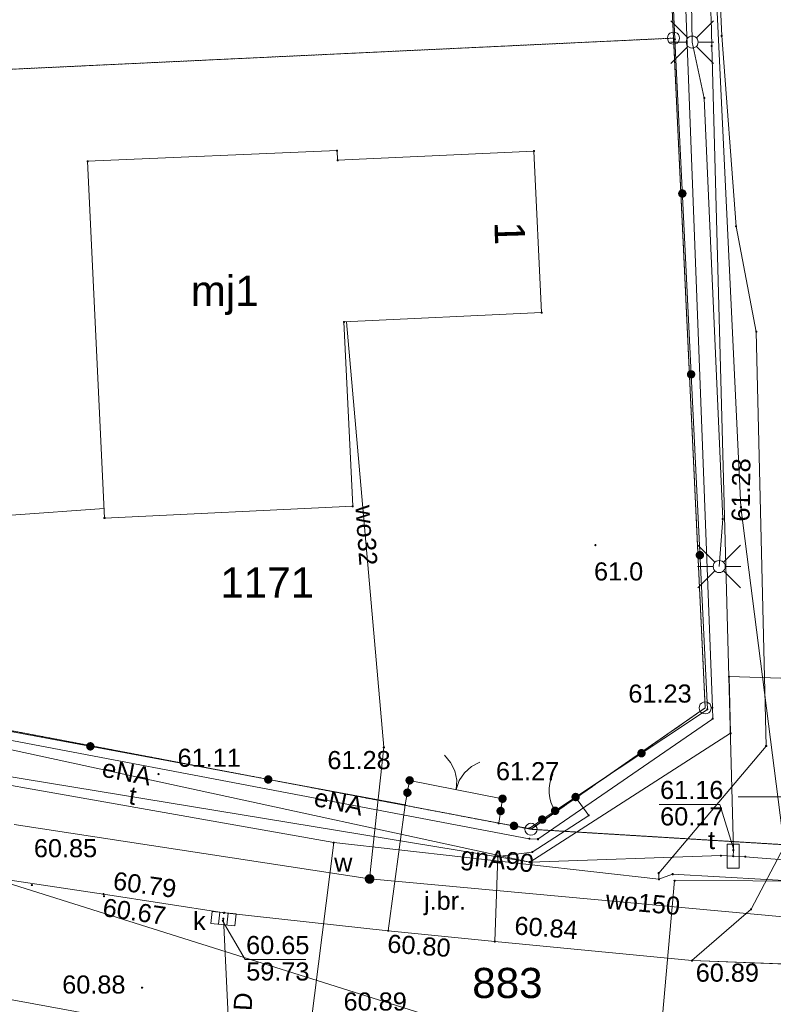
# Paper-space layout 'A-01 PLAN SYTUACYJNY' of a CAD drawing. Header units: millimetres. Extents: x 0 to 900, y 0 to 750.
# Tile 102 of 105: x 731 to 793, y 575 to 657. Entities that reach past the tile are written whole.
import ezdxf
from ezdxf.xclip import XClip

# ---------------------------------------------------------------- set-up
doc = ezdxf.new("R2010")
doc.units = ezdxf.units.MM
doc.header["$MEASUREMENT"] = 0
doc.header["$XCLIPFRAME"] = 0
doc.linetypes.add('PRZER1-1', pattern=[1, 0.5, -0.5])
doc.linetypes.add('PRZER3-1', pattern=[4000, 3000, -1000])
doc.layers.add('A_mapa_Nr_pióra__2', color=8, linetype='Continuous', lineweight=13)
doc.layers.add('A_podrys', color=7, linetype='Continuous')
doc.styles.add('STYL_AUTOMATYCZNY_1', font='arial.ttf')

# ---------------------------------------------------------------- blocks, each defined once
blk = doc.blocks.new('Rysunek_3_3', base_point=(-1239.757, 488.381))
at = {"layer": 'A_mapa_Nr_pióra__2', "linetype": 'Continuous', "lineweight": 13}
for points in [[(785.151, 655.347), (785.155, 655.324), (785.164, 655.302), (785.178, 655.283), (785.196, 655.269), (785.218, 655.26), (785.241, 655.257), (785.265, 655.26), (785.286, 655.269), (785.305, 655.283), (785.319, 655.302), (785.328, 655.324), (785.331, 655.347), (785.328, 655.37), (785.319, 655.392), (785.305, 655.411), (785.286, 655.425), (785.265, 655.434), (785.241, 655.437), (785.218, 655.434), (785.196, 655.425), (785.178, 655.411), (785.164, 655.392), (785.155, 655.37)], [(785.512, 642.547), (785.529, 642.457), (785.568, 642.374), (785.627, 642.304), (785.702, 642.252), (785.788, 642.221), (785.879, 642.214), (785.969, 642.23), (786.052, 642.269), (786.121, 642.328), (786.173, 642.403), (786.204, 642.489), (786.212, 642.581), (786.195, 642.67), (786.156, 642.753), (786.097, 642.823), (786.022, 642.875), (785.936, 642.906), (785.845, 642.913), (785.755, 642.897), (785.673, 642.858), (785.603, 642.799), (785.551, 642.724), (785.52, 642.638)], [(785.512, 642.547), (785.529, 642.457), (785.568, 642.374), (785.627, 642.304), (785.702, 642.252), (785.788, 642.221), (785.879, 642.214), (785.969, 642.23), (786.052, 642.269), (786.121, 642.328), (786.173, 642.403), (786.204, 642.489), (786.212, 642.581), (786.195, 642.67), (786.156, 642.753), (786.097, 642.823), (786.022, 642.875), (785.936, 642.906), (785.845, 642.913), (785.755, 642.897), (785.673, 642.858), (785.603, 642.799), (785.551, 642.724), (785.52, 642.638)], [(786.24, 627.564), (786.256, 627.474), (786.295, 627.392), (786.354, 627.322), (786.429, 627.27), (786.515, 627.239), (786.606, 627.232), (786.696, 627.248), (786.779, 627.287), (786.849, 627.346), (786.901, 627.421), (786.931, 627.507), (786.939, 627.598), (786.923, 627.688), (786.884, 627.771), (786.825, 627.84), (786.749, 627.892), (786.663, 627.923), (786.572, 627.931), (786.482, 627.914), (786.4, 627.875), (786.33, 627.816), (786.278, 627.741), (786.247, 627.655)], [(786.24, 627.564), (786.256, 627.474), (786.295, 627.392), (786.354, 627.322), (786.429, 627.27), (786.515, 627.239), (786.606, 627.232), (786.696, 627.248), (786.779, 627.287), (786.849, 627.346), (786.901, 627.421), (786.931, 627.507), (786.939, 627.598), (786.923, 627.688), (786.884, 627.771), (786.825, 627.84), (786.749, 627.892), (786.663, 627.923), (786.572, 627.931), (786.482, 627.914), (786.4, 627.875), (786.33, 627.816), (786.278, 627.741), (786.247, 627.655)], [(790.627, 616.575), (790.63, 616.552), (790.639, 616.53), (790.654, 616.512), (790.672, 616.498), (790.694, 616.489), (790.717, 616.485), (790.74, 616.489), (790.762, 616.498), (790.781, 616.512), (790.795, 616.53), (790.804, 616.552), (790.807, 616.575), (790.804, 616.599), (790.795, 616.62), (790.781, 616.639), (790.762, 616.653), (790.74, 616.662), (790.717, 616.665), (790.694, 616.662), (790.672, 616.653), (790.654, 616.639), (790.639, 616.62), (790.63, 616.599)], [(778.564, 613.428), (778.567, 613.405), (778.576, 613.383), (778.59, 613.364), (778.609, 613.35), (778.631, 613.341), (778.654, 613.338), (778.677, 613.341), (778.699, 613.35), (778.718, 613.364), (778.732, 613.383), (778.741, 613.405), (778.744, 613.428), (778.741, 613.451), (778.732, 613.473), (778.718, 613.492), (778.699, 613.506), (778.677, 613.515), (778.654, 613.518), (778.631, 613.515), (778.609, 613.506), (778.59, 613.492), (778.576, 613.473), (778.567, 613.451)], [(786.967, 612.582), (786.983, 612.492), (787.022, 612.409), (787.081, 612.34), (787.157, 612.288), (787.243, 612.257), (787.334, 612.249), (787.424, 612.266), (787.506, 612.305), (787.576, 612.364), (787.628, 612.439), (787.659, 612.525), (787.666, 612.616), (787.65, 612.706), (787.611, 612.788), (787.552, 612.858), (787.477, 612.91), (787.391, 612.941), (787.3, 612.948), (787.21, 612.932), (787.127, 612.893), (787.057, 612.834), (787.005, 612.759), (786.975, 612.673)], [(786.967, 612.582), (786.983, 612.492), (787.022, 612.409), (787.081, 612.34), (787.157, 612.288), (787.243, 612.257), (787.334, 612.249), (787.424, 612.266), (787.506, 612.305), (787.576, 612.364), (787.628, 612.439), (787.659, 612.525), (787.666, 612.616), (787.65, 612.706), (787.611, 612.788), (787.552, 612.858), (787.477, 612.91), (787.391, 612.941), (787.3, 612.948), (787.21, 612.932), (787.127, 612.893), (787.057, 612.834), (787.005, 612.759), (786.975, 612.673)], [(787.847, 599.815), (787.85, 599.792), (787.859, 599.77), (787.874, 599.752), (787.892, 599.738), (787.914, 599.729), (787.937, 599.725), (787.96, 599.729), (787.982, 599.738), (788.001, 599.752), (788.015, 599.77), (788.024, 599.792), (788.027, 599.815), (788.024, 599.839), (788.015, 599.86), (788.001, 599.879), (787.982, 599.893), (787.96, 599.902), (787.937, 599.905), (787.914, 599.902), (787.892, 599.893), (787.874, 599.879), (787.859, 599.86), (787.85, 599.839)], [(736.851, 597.1), (736.76, 597.104), (736.671, 597.086), (736.589, 597.044), (736.521, 596.983), (736.471, 596.906), (736.443, 596.82), (736.438, 596.728), (736.457, 596.639), (736.499, 596.557), (736.56, 596.49), (736.636, 596.44), (736.723, 596.411), (736.814, 596.407), (736.904, 596.425), (736.985, 596.467), (737.053, 596.528), (737.103, 596.605), (737.131, 596.691), (737.136, 596.783), (737.117, 596.872), (737.076, 596.953), (737.015, 597.021), (736.938, 597.071)], [(736.851, 597.1), (736.76, 597.104), (736.671, 597.086), (736.589, 597.044), (736.521, 596.983), (736.471, 596.906), (736.443, 596.82), (736.438, 596.728), (736.457, 596.639), (736.499, 596.557), (736.56, 596.49), (736.636, 596.44), (736.723, 596.411), (736.814, 596.407), (736.904, 596.425), (736.985, 596.467), (737.053, 596.528), (737.103, 596.605), (737.131, 596.691), (737.136, 596.783), (737.117, 596.872), (737.076, 596.953), (737.015, 597.021), (736.938, 597.071)], [(782.283, 596.477), (782.215, 596.417), (782.164, 596.341), (782.134, 596.255), (782.128, 596.163), (782.146, 596.074), (782.186, 595.992), (782.246, 595.923), (782.322, 595.872), (782.408, 595.842), (782.499, 595.836), (782.589, 595.854), (782.671, 595.894), (782.74, 595.954), (782.791, 596.03), (782.82, 596.116), (782.827, 596.208), (782.809, 596.297), (782.769, 596.379), (782.709, 596.448), (782.633, 596.499), (782.546, 596.529), (782.455, 596.535), (782.365, 596.517)], [(782.283, 596.477), (782.215, 596.417), (782.164, 596.341), (782.134, 596.255), (782.128, 596.163), (782.146, 596.074), (782.186, 595.992), (782.246, 595.923), (782.322, 595.872), (782.408, 595.842), (782.499, 595.836), (782.589, 595.854), (782.671, 595.894), (782.74, 595.954), (782.791, 596.03), (782.82, 596.116), (782.827, 596.208), (782.809, 596.297), (782.769, 596.379), (782.709, 596.448), (782.633, 596.499), (782.546, 596.529), (782.455, 596.535), (782.365, 596.517)], [(742.347, 594.455), (742.35, 594.432), (742.359, 594.41), (742.374, 594.392), (742.392, 594.378), (742.414, 594.369), (742.437, 594.365), (742.46, 594.369), (742.482, 594.378), (742.501, 594.392), (742.515, 594.41), (742.524, 594.432), (742.527, 594.455), (742.524, 594.479), (742.515, 594.5), (742.501, 594.519), (742.482, 594.533), (742.46, 594.542), (742.437, 594.545), (742.414, 594.542), (742.392, 594.533), (742.374, 594.519), (742.359, 594.5), (742.35, 594.479)], [(751.598, 594.353), (751.506, 594.358), (751.417, 594.339), (751.336, 594.297), (751.268, 594.236), (751.218, 594.16), (751.189, 594.073), (751.185, 593.981), (751.204, 593.892), (751.245, 593.811), (751.306, 593.743), (751.383, 593.693), (751.469, 593.664), (751.561, 593.66), (751.65, 593.679), (751.732, 593.72), (751.799, 593.781), (751.849, 593.858), (751.878, 593.944), (751.882, 594.036), (751.864, 594.125), (751.822, 594.207), (751.761, 594.274), (751.685, 594.324)], [(751.598, 594.353), (751.506, 594.358), (751.417, 594.339), (751.336, 594.297), (751.268, 594.236), (751.218, 594.16), (751.189, 594.073), (751.185, 593.981), (751.204, 593.892), (751.245, 593.811), (751.306, 593.743), (751.383, 593.693), (751.469, 593.664), (751.561, 593.66), (751.65, 593.679), (751.732, 593.72), (751.799, 593.781), (751.849, 593.858), (751.878, 593.944), (751.882, 594.036), (751.864, 594.125), (751.822, 594.207), (751.761, 594.274), (751.685, 594.324)], [(762.913, 594), (762.908, 593.908), (762.927, 593.819), (762.969, 593.737), (763.03, 593.67), (763.106, 593.62), (763.193, 593.591), (763.284, 593.587), (763.374, 593.605), (763.455, 593.647), (763.523, 593.708), (763.573, 593.785), (763.601, 593.871), (763.606, 593.963), (763.587, 594.052), (763.546, 594.133), (763.485, 594.201), (763.408, 594.251), (763.321, 594.28), (763.23, 594.284), (763.141, 594.266), (763.059, 594.224), (762.991, 594.163), (762.941, 594.086)], [(763.167, 593.935), (763.17, 593.912), (763.179, 593.89), (763.194, 593.872), (763.212, 593.858), (763.234, 593.849), (763.257, 593.845), (763.28, 593.849), (763.302, 593.858), (763.321, 593.872), (763.335, 593.89), (763.344, 593.912), (763.347, 593.935), (763.344, 593.959), (763.335, 593.98), (763.321, 593.999), (763.302, 594.013), (763.28, 594.022), (763.257, 594.025), (763.234, 594.022), (763.212, 594.013), (763.194, 593.999), (763.179, 593.98), (763.17, 593.959)], [(762.723, 592.98), (762.718, 592.888), (762.737, 592.799), (762.779, 592.717), (762.84, 592.65), (762.916, 592.6), (763.003, 592.571), (763.094, 592.567), (763.184, 592.585), (763.265, 592.627), (763.333, 592.688), (763.383, 592.765), (763.411, 592.851), (763.416, 592.943), (763.397, 593.032), (763.356, 593.113), (763.295, 593.181), (763.218, 593.231), (763.131, 593.26), (763.04, 593.264), (762.951, 593.246), (762.869, 593.204), (762.801, 593.143), (762.751, 593.066)], [(762.723, 592.98), (762.718, 592.888), (762.737, 592.799), (762.779, 592.717), (762.84, 592.65), (762.916, 592.6), (763.003, 592.571), (763.094, 592.567), (763.184, 592.585), (763.265, 592.627), (763.333, 592.688), (763.383, 592.765), (763.411, 592.851), (763.416, 592.943), (763.397, 593.032), (763.356, 593.113), (763.295, 593.181), (763.218, 593.231), (763.131, 593.26), (763.04, 593.264), (762.951, 593.246), (762.869, 593.204), (762.801, 593.143), (762.751, 593.066)], [(770.611, 592.47), (770.609, 592.378), (770.631, 592.29), (770.674, 592.209), (770.737, 592.143), (770.815, 592.096), (770.903, 592.07), (770.994, 592.067), (771.083, 592.089), (771.163, 592.133), (771.23, 592.196), (771.277, 592.274), (771.303, 592.361), (771.305, 592.453), (771.284, 592.541), (771.24, 592.622), (771.177, 592.688), (771.099, 592.735), (771.011, 592.761), (770.92, 592.764), (770.831, 592.742), (770.751, 592.698), (770.685, 592.635), (770.637, 592.557)], [(770.867, 592.415), (770.87, 592.392), (770.879, 592.37), (770.894, 592.352), (770.912, 592.338), (770.934, 592.329), (770.957, 592.325), (770.98, 592.329), (771.002, 592.338), (771.021, 592.352), (771.035, 592.37), (771.044, 592.392), (771.047, 592.415), (771.044, 592.439), (771.035, 592.46), (771.021, 592.479), (771.002, 592.493), (770.98, 592.502), (770.957, 592.505), (770.934, 592.502), (770.912, 592.493), (770.894, 592.479), (770.879, 592.46), (770.87, 592.439)], [(776.823, 592.847), (776.755, 592.787), (776.704, 592.711), (776.674, 592.625), (776.668, 592.533), (776.686, 592.444), (776.726, 592.362), (776.786, 592.293), (776.862, 592.242), (776.948, 592.212), (777.039, 592.206), (777.129, 592.224), (777.211, 592.264), (777.28, 592.324), (777.331, 592.4), (777.36, 592.486), (777.367, 592.578), (777.349, 592.667), (777.309, 592.749), (777.249, 592.818), (777.173, 592.869), (777.086, 592.899), (776.995, 592.905), (776.905, 592.887)], [(770.451, 591.45), (770.449, 591.358), (770.471, 591.27), (770.514, 591.189), (770.577, 591.123), (770.655, 591.076), (770.743, 591.05), (770.834, 591.047), (770.923, 591.069), (771.003, 591.113), (771.07, 591.176), (771.117, 591.254), (771.143, 591.341), (771.145, 591.433), (771.124, 591.521), (771.08, 591.602), (771.017, 591.668), (770.939, 591.715), (770.851, 591.741), (770.76, 591.744), (770.671, 591.722), (770.591, 591.678), (770.525, 591.615), (770.477, 591.537)], [(770.451, 591.45), (770.449, 591.358), (770.471, 591.27), (770.514, 591.189), (770.577, 591.123), (770.655, 591.076), (770.743, 591.05), (770.834, 591.047), (770.923, 591.069), (771.003, 591.113), (771.07, 591.176), (771.117, 591.254), (771.143, 591.341), (771.145, 591.433), (771.124, 591.521), (771.08, 591.602), (771.017, 591.668), (770.939, 591.715), (770.851, 591.741), (770.76, 591.744), (770.671, 591.722), (770.591, 591.678), (770.525, 591.615), (770.477, 591.537)], [(775.514, 591.126), (775.583, 591.187), (775.633, 591.264), (775.661, 591.351), (775.666, 591.442), (775.648, 591.531), (775.606, 591.613), (775.545, 591.681), (775.469, 591.731), (775.382, 591.759), (775.291, 591.764), (775.202, 591.746), (775.12, 591.705), (775.052, 591.644), (775.002, 591.567), (774.973, 591.48), (774.968, 591.389), (774.987, 591.3), (775.028, 591.218), (775.089, 591.15), (775.165, 591.1), (775.252, 591.072), (775.343, 591.066), (775.433, 591.085)], [(774.444, 590.396), (774.513, 590.457), (774.563, 590.534), (774.591, 590.621), (774.596, 590.712), (774.578, 590.801), (774.536, 590.883), (774.475, 590.951), (774.399, 591.001), (774.312, 591.029), (774.221, 591.034), (774.132, 591.016), (774.05, 590.975), (773.982, 590.914), (773.932, 590.837), (773.903, 590.75), (773.898, 590.659), (773.917, 590.57), (773.958, 590.488), (774.019, 590.42), (774.095, 590.37), (774.182, 590.342), (774.273, 590.336), (774.363, 590.355)], [(774.444, 590.396), (774.513, 590.457), (774.563, 590.534), (774.591, 590.621), (774.596, 590.712), (774.578, 590.801), (774.536, 590.883), (774.475, 590.951), (774.399, 591.001), (774.312, 591.029), (774.221, 591.034), (774.132, 591.016), (774.05, 590.975), (773.982, 590.914), (773.932, 590.837), (773.903, 590.75), (773.898, 590.659), (773.917, 590.57), (773.958, 590.488), (774.019, 590.42), (774.095, 590.37), (774.182, 590.342), (774.273, 590.336), (774.363, 590.355)], [(771.85, 589.82), (771.941, 589.817), (772.03, 589.838), (772.111, 589.881), (772.178, 589.943), (772.226, 590.021), (772.253, 590.108), (772.256, 590.2), (772.235, 590.289), (772.192, 590.369), (772.129, 590.436), (772.052, 590.484), (771.964, 590.511), (771.873, 590.514), (771.784, 590.493), (771.703, 590.45), (771.637, 590.388), (771.588, 590.31), (771.562, 590.223), (771.559, 590.131), (771.58, 590.042), (771.623, 589.962), (771.685, 589.895), (771.763, 589.847)], [(771.85, 589.82), (771.941, 589.817), (772.03, 589.838), (772.111, 589.881), (772.178, 589.943), (772.226, 590.021), (772.253, 590.108), (772.256, 590.2), (772.235, 590.289), (772.192, 590.369), (772.129, 590.436), (772.052, 590.484), (771.964, 590.511), (771.873, 590.514), (771.784, 590.493), (771.703, 590.45), (771.637, 590.388), (771.588, 590.31), (771.562, 590.223), (771.559, 590.131), (771.58, 590.042), (771.623, 589.962), (771.685, 589.895), (771.763, 589.847)], [(789.987, 587.655), (789.99, 587.632), (789.999, 587.61), (790.014, 587.592), (790.032, 587.578), (790.054, 587.569), (790.077, 587.565), (790.1, 587.569), (790.122, 587.578), (790.141, 587.592), (790.155, 587.61), (790.164, 587.632), (790.167, 587.655), (790.164, 587.679), (790.155, 587.7), (790.141, 587.719), (790.122, 587.733), (790.1, 587.742), (790.077, 587.745), (790.054, 587.742), (790.032, 587.733), (790.014, 587.719), (789.999, 587.7), (789.99, 587.679)], [(759.993, 586.159), (759.888, 586.16), (759.787, 586.134), (759.696, 586.082), (759.622, 586.009), (759.569, 585.919), (759.541, 585.819), (759.54, 585.714), (759.566, 585.613), (759.617, 585.522), (759.69, 585.448), (759.78, 585.395), (759.881, 585.367), (759.985, 585.366), (760.086, 585.392), (760.177, 585.443), (760.252, 585.516), (760.305, 585.606), (760.333, 585.707), (760.334, 585.811), (760.308, 585.912), (760.256, 586.003), (760.183, 586.078), (760.093, 586.131)], [(731.85, 585.26), (731.853, 585.237), (731.862, 585.215), (731.877, 585.196), (731.895, 585.182), (731.917, 585.173), (731.94, 585.17), (731.964, 585.173), (731.985, 585.182), (732.004, 585.196), (732.018, 585.215), (732.027, 585.237), (732.03, 585.26), (732.027, 585.283), (732.018, 585.305), (732.004, 585.323), (731.985, 585.338), (731.964, 585.347), (731.94, 585.35), (731.917, 585.347), (731.895, 585.338), (731.877, 585.323), (731.862, 585.305), (731.853, 585.283)], [(737.787, 584.515), (737.79, 584.492), (737.799, 584.47), (737.814, 584.452), (737.832, 584.438), (737.854, 584.429), (737.877, 584.425), (737.9, 584.429), (737.922, 584.438), (737.941, 584.452), (737.955, 584.47), (737.964, 584.492), (737.967, 584.515), (737.964, 584.539), (737.955, 584.56), (737.941, 584.579), (737.922, 584.593), (737.9, 584.602), (737.877, 584.605), (737.854, 584.602), (737.832, 584.593), (737.814, 584.579), (737.799, 584.56), (737.79, 584.539)], [(737.827, 584.335), (737.83, 584.312), (737.839, 584.29), (737.854, 584.272), (737.872, 584.258), (737.894, 584.249), (737.917, 584.245), (737.94, 584.249), (737.962, 584.258), (737.981, 584.272), (737.995, 584.29), (738.004, 584.312), (738.007, 584.335), (738.004, 584.359), (737.995, 584.38), (737.981, 584.399), (737.962, 584.413), (737.94, 584.422), (737.917, 584.425), (737.894, 584.422), (737.872, 584.413), (737.854, 584.399), (737.839, 584.38), (737.83, 584.359)], [(747.712, 582.473), (747.715, 582.45), (747.724, 582.428), (747.738, 582.409), (747.757, 582.395), (747.778, 582.386), (747.802, 582.383), (747.825, 582.386), (747.847, 582.395), (747.865, 582.409), (747.879, 582.428), (747.888, 582.45), (747.892, 582.473), (747.888, 582.496), (747.879, 582.518), (747.865, 582.537), (747.847, 582.551), (747.825, 582.56), (747.802, 582.563), (747.778, 582.56), (747.757, 582.551), (747.738, 582.537), (747.724, 582.518), (747.715, 582.496)], [(761.387, 581.475), (761.39, 581.452), (761.399, 581.43), (761.414, 581.412), (761.432, 581.398), (761.454, 581.389), (761.477, 581.385), (761.5, 581.389), (761.522, 581.398), (761.541, 581.412), (761.555, 581.43), (761.564, 581.452), (761.567, 581.475), (761.564, 581.499), (761.555, 581.52), (761.541, 581.539), (761.522, 581.553), (761.5, 581.562), (761.477, 581.565), (761.454, 581.562), (761.432, 581.553), (761.414, 581.539), (761.399, 581.52), (761.39, 581.499)], [(770.227, 580.575), (770.23, 580.552), (770.239, 580.53), (770.254, 580.512), (770.272, 580.498), (770.294, 580.489), (770.317, 580.485), (770.34, 580.489), (770.362, 580.498), (770.381, 580.512), (770.395, 580.53), (770.404, 580.552), (770.407, 580.575), (770.404, 580.599), (770.395, 580.62), (770.381, 580.639), (770.362, 580.653), (770.34, 580.662), (770.317, 580.665), (770.294, 580.662), (770.272, 580.653), (770.254, 580.639), (770.239, 580.62), (770.23, 580.599)], [(786.567, 578.995), (786.57, 578.972), (786.579, 578.95), (786.594, 578.932), (786.612, 578.918), (786.634, 578.909), (786.657, 578.905), (786.68, 578.909), (786.702, 578.918), (786.721, 578.932), (786.735, 578.95), (786.744, 578.972), (786.747, 578.995), (786.744, 579.019), (786.735, 579.04), (786.721, 579.059), (786.702, 579.073), (786.68, 579.082), (786.657, 579.085), (786.634, 579.082), (786.612, 579.073), (786.594, 579.059), (786.579, 579.04), (786.57, 579.019)], [(740.987, 576.755), (740.99, 576.732), (740.999, 576.71), (741.014, 576.692), (741.032, 576.678), (741.054, 576.669), (741.077, 576.665), (741.1, 576.669), (741.122, 576.678), (741.141, 576.692), (741.155, 576.71), (741.164, 576.732), (741.167, 576.755), (741.164, 576.779), (741.155, 576.8), (741.141, 576.819), (741.122, 576.833), (741.1, 576.842), (741.077, 576.845), (741.054, 576.842), (741.032, 576.833), (741.014, 576.819), (740.999, 576.8), (740.99, 576.779)]]:
    blk.add_hatch(color=8, dxfattribs=at).paths.add_polyline_path(points)
at = {"layer": 'A_mapa_Nr_pióra__2', "color": 8, "linetype": 'Continuous', "lineweight": 13, "ltscale": 0.2, "flags": 128}
for points in [[(726.057, 586.275), (737.877, 584.515), (747.877, 582.955), (761.477, 581.475), (770.317, 580.575), (786.657, 578.995), (811.157, 578.095), (830.177, 577.715), (862.217, 578.255), (875.577, 578.735), (887.917, 579.375), (893.277, 579.635), (895.1, 579.73)], [(477.462, 745.1), (479.044, 717.762), (481.492, 688.031), (480.855, 645.146), (483.949, 643.745), (505.605, 639.333), (514.476, 636.735), (590.267, 622.51), (595.474, 621.53), (595.733, 622.906), (710.328, 601.015), (773.167, 589.097)], [(758.667, 745.1), (772.148, 737.822), (777.049, 729.362), (782.049, 720.703), (785.133, 655.443), (787.758, 599.942), (773.316, 589.883), (808.396, 587.745), (807.755, 599.944), (806.354, 630.864), (805.333, 652.664), (802.589, 710.683), (802.069, 721.663), (800.968, 745.023), (800.964, 745.1)], [(761.113, 745.1), (772.718, 738.878), (778.006, 729.891), (783.148, 720.755), (784.129, 710.591), (788.357, 599.97), (788.386, 599.039), (773.888, 589.063), (773.167, 589.097)], [(763.196, 745.1), (772.277, 740.115), (774.657, 738.035), (784.097, 720.935), (783.717, 712.755), (785.777, 708.275), (786.677, 655.115), (787.677, 650.475), (789.217, 615.595), (788.917, 611.655)], [(765.679, 745.1), (773.716, 740.726), (780.513, 731.363), (785.513, 722.703), (786.065, 720.892), (789.129, 655.631), (790.316, 639.845), (791.99, 631.116), (792.813, 596.777), (783.901, 586.243), (783.924, 585.744)], [(782.958, 560.084), (785.216, 585.624), (804.716, 585.544), (801.753, 652.664), (799.59, 697.543), (798.039, 745.1)], [(790.077, 587.653), (790.099, 588.153), (788.295, 654.799), (788.24, 657.103), (788.168, 658.101), (788.667, 658.137), (799.77, 659.707), (800.27, 659.699), (800.286, 660.699), (796.815, 708.679), (796.321, 713.275), (794.992, 745.1)], [(777.017, 592.555), (787.937, 599.815), (785.241, 655.347), (783.557, 692.755)], [(786.324, 655.469), (784.909, 656.883)], [(787.031, 655.469), (788.445, 656.883)], [(786.177, 655.115), (784.877, 655.115)], [(786.324, 654.762), (784.909, 653.348)], [(787.031, 654.762), (788.445, 653.348)], [(787.177, 655.115), (788.477, 655.115)], [(759.937, 585.763), (761.116, 596.683), (758.013, 631.937)], [(763.478, 547.71), (746.835, 572.703), (684.883, 584.081), (634.386, 593.869), (567.797, 607.672), (488.892, 624.142), (469.42, 628.2)], [(737.921, 616.47), (722.496, 615.361), (710.483, 601.545)], [(788.564, 612.009), (787.149, 613.423)], [(789.271, 612.009), (790.685, 613.423)], [(788.417, 611.655), (787.117, 611.655)], [(788.564, 611.302), (787.149, 609.888)], [(789.271, 611.302), (790.685, 609.888)], [(789.417, 611.655), (790.717, 611.655)], [(659.899, 578.459), (664.697, 605.659), (704.752, 597.999), (756.964, 588.774)], [(829.408, 585.755), (828.409, 585.71), (808.405, 586.235), (791.076, 587.611), (790.077, 587.653), (789.078, 587.696), (773.253, 587.167), (707.307, 597.977), (669.937, 606.015)], [(701.877, 603.315), (710.697, 601.615), (762.877, 591.895), (763.257, 593.935)], [(710.483, 601.545), (710.394, 601.266), (710.457, 600.744), (773.206, 587.156), (789.859, 597.84), (789.737, 602.536), (804.316, 602.066), (805.773, 585.195), (810.494, 584.957), (827.054, 584.375), (892.841, 588.334), (895.1, 588.489)], [(766.139, 596.015), (766.656, 595.427), (767.003, 594.725), (767.157, 593.957), (767.107, 593.175)], [(767.107, 593.175), (767.358, 593.917), (767.792, 594.569), (768.38, 595.086), (769.082, 595.434)], [(775.317, 591.415), (775.12, 591.755), (774.97, 592.117), (774.867, 592.496), (774.816, 592.885), (774.815, 593.278), (774.866, 593.667), (774.966, 594.046), (775.116, 594.409)], [(770.957, 592.415), (763.257, 593.935)], [(775.317, 591.415), (773.177, 589.955), (770.637, 590.375), (770.957, 592.415)], [(777.017, 592.555), (775.317, 591.415)], [(800.497, 592.575), (790.497, 592.575)], [(790.117, 588.25), (788.983, 591.944), (783.943, 591.944)], [(730.457, 590.282), (759.937, 585.763), (805.056, 581.625)], [(753.237, 157.472), (750.977, 201.289), (746.393, 282.687), (746.623, 304.479), (743.83, 329.546), (744.723, 338.325), (743.23, 343.025), (740.988, 372.345), (736.372, 438.893), (737.245, 439.584), (736.984, 455.923), (745.161, 509.623), (752.218, 556.483), (753.758, 563.423), (756.964, 588.774)], [(756.964, 588.774), (783.924, 585.744)], [(786.657, 578.995), (791.557, 583.255), (794.297, 588.455), (801.317, 588.175), (804.477, 587.975), (806.657, 582.795), (811.157, 578.095)], [(783.924, 585.744), (785.056, 586.164), (808.416, 584.845), (831.836, 584.386), (854.536, 584.266), (870.855, 585.107)], [(747.416, 582.015), (747.522, 583.01)], [(748.112, 581.941), (748.218, 582.936)], [(747.705, 582.337), (749.622, 579.091), (754.662, 579.091)], [(747.817, 582.475), (748.981, 558.22)]]:
    blk.add_lwpolyline(points, dxfattribs=at)
at = {"layer": 'A_mapa_Nr_pióra__2', "color": 8, "linetype": 'PRZER1-1', "lineweight": 13, "ltscale": 0.2, "flags": 128}
for points in [[(800.964, 745.1), (800.968, 745.023), (802.069, 721.663), (802.589, 710.683), (805.047, 658.706), (805.333, 652.664), (806.354, 630.864), (807.755, 599.944), (808.396, 587.745), (773.316, 589.883), (787.758, 599.942), (785.133, 655.443), (784.624, 666.211), (782.049, 720.703), (777.049, 729.362), (772.148, 737.822), (758.667, 745.1)], [(895.1, 552.298), (882.637, 551.628), (872.778, 540.387), (874.039, 518.528), (863.879, 522.307), (853.017, 526.255), (852.457, 537.915), (842.117, 549.275), (792.177, 547.255), (786.298, 548.324), (731.438, 566.702), (711.118, 573.521), (576.198, 604.175), (485.179, 623.131), (484.138, 643.651), (484.098, 644.531), (531.747, 635.495), (590.637, 624.476), (612.937, 620.277), (649.577, 613.338), (710.477, 601.801), (773.316, 589.883), (808.396, 587.745), (892.615, 592.428), (895.1, 592.557)]]:
    blk.add_lwpolyline(points, dxfattribs=at)
at = {"layer": 'A_mapa_Nr_pióra__2', "color": 8, "linetype": 'PRZER3-1', "lineweight": 13, "ltscale": 0.2, "flags": 128}
for points in [[(767.873, 745.1), (772.537, 741.695), (776.937, 736.995), (781.777, 729.015), (786.817, 703.175), (787.337, 692.995), (787.597, 681.395), (790.717, 616.575), (794.297, 588.455), (804.477, 587.975), (799.097, 616.715), (796.017, 682.075), (790.377, 728.655), (790.603, 745.1)], [(761.477, 581.475), (762.877, 591.895), (763.257, 593.935), (770.957, 592.415), (770.637, 590.375), (773.177, 589.955), (775.317, 591.415), (777.017, 592.555), (778.097, 591.035), (773.417, 587.995), (770.557, 587.615), (770.317, 580.575)], [(737.877, 584.515), (747.877, 582.955), (761.477, 581.475), (770.317, 580.575), (786.657, 578.995), (811.157, 578.095), (830.177, 577.715), (862.217, 578.255), (875.577, 578.735), (887.917, 579.375), (893.277, 579.635), (895.1, 579.73)]]:
    blk.add_lwpolyline(points, dxfattribs=at)
at = {"layer": 'A_mapa_Nr_pióra__2', "color": 8, "linetype": 'PRZER1-1', "lineweight": 13, "ltscale": 0.2, "flags": 128}
blk.add_lwpolyline([(773.316, 589.883), (710.477, 601.801), (706.774, 651.76), (785.133, 655.443), (787.758, 599.942)], close=True, dxfattribs=at)
at = {"layer": 'A_mapa_Nr_pióra__2', "color": 8, "linetype": 'Continuous', "lineweight": 13, "ltscale": 0.2, "flags": 128}
for points in [[(787.758, 599.942), (785.133, 655.443), (706.774, 651.76), (710.477, 601.801), (773.316, 589.883)], [(785.133, 655.943), (785.287, 655.919), (785.427, 655.848), (785.537, 655.737), (785.608, 655.598), (785.633, 655.443), (785.608, 655.289), (785.537, 655.149), (785.427, 655.039), (785.287, 654.968), (785.133, 654.943), (784.978, 654.968), (784.839, 655.039), (784.728, 655.149), (784.657, 655.289), (784.633, 655.443), (784.657, 655.598), (784.728, 655.737), (784.839, 655.848), (784.978, 655.919)], [(786.677, 655.615), (786.807, 655.598), (786.927, 655.548), (787.031, 655.469), (787.11, 655.365), (787.16, 655.245), (787.177, 655.115), (787.16, 654.986), (787.11, 654.865), (787.031, 654.762), (786.927, 654.682), (786.807, 654.633), (786.677, 654.615), (786.548, 654.633), (786.427, 654.682), (786.324, 654.762), (786.244, 654.865), (786.194, 654.986), (786.177, 655.115), (786.194, 655.245), (786.244, 655.365), (786.324, 655.469), (786.427, 655.548), (786.548, 655.598)], [(789.084, 655.615), (789.084, 655.647), (789.113, 655.676), (789.144, 655.676), (789.174, 655.647), (789.174, 655.615), (789.144, 655.586), (789.113, 655.586)], [(788.25, 654.784), (788.25, 654.815), (788.279, 654.844), (788.311, 654.844), (788.34, 654.815), (788.34, 654.784), (788.311, 654.754), (788.279, 654.754)], [(787.632, 650.46), (787.632, 650.491), (787.661, 650.52), (787.693, 650.52), (787.722, 650.491), (787.722, 650.46), (787.693, 650.43), (787.661, 650.43)], [(773.561, 646.089), (774.194, 632.702), (757.813, 631.927), (758.536, 616.644), (737.959, 615.671), (736.56, 645.238), (757.242, 646.118), (757.279, 645.318)], [(757.197, 646.102), (757.197, 646.133), (757.226, 646.163), (757.258, 646.163), (757.287, 646.133), (757.287, 646.102), (757.258, 646.073), (757.226, 646.073)], [(773.516, 646.073), (773.516, 646.104), (773.545, 646.134), (773.577, 646.134), (773.606, 646.104), (773.606, 646.073), (773.577, 646.044), (773.545, 646.044)], [(736.515, 645.222), (736.515, 645.254), (736.544, 645.283), (736.576, 645.283), (736.605, 645.254), (736.605, 645.222), (736.576, 645.193), (736.544, 645.193)], [(757.234, 645.303), (757.234, 645.334), (757.264, 645.363), (757.295, 645.363), (757.324, 645.334), (757.324, 645.303), (757.295, 645.273), (757.264, 645.273)], [(576.198, 604.175), (485.179, 623.131), (484.138, 643.651), (583.817, 623.016), (613.137, 615.737), (710.125, 591.659), (809.691, 560.319), (843.777, 549.695), (842.117, 549.275), (792.177, 547.255), (786.298, 548.324), (731.438, 566.702), (711.118, 573.521)], [(790.271, 639.83), (790.271, 639.861), (790.3, 639.89), (790.332, 639.89), (790.361, 639.861), (790.361, 639.83), (790.332, 639.8), (790.3, 639.8)], [(774.149, 632.686), (774.149, 632.718), (774.178, 632.747), (774.21, 632.747), (774.239, 632.718), (774.239, 632.686), (774.21, 632.657), (774.178, 632.657)], [(757.768, 631.911), (757.768, 631.943), (757.797, 631.972), (757.829, 631.972), (757.858, 631.943), (757.858, 631.911), (757.829, 631.882), (757.797, 631.882)], [(791.945, 631.1), (791.945, 631.132), (791.974, 631.161), (792.005, 631.161), (792.035, 631.132), (792.035, 631.1), (792.005, 631.071), (791.974, 631.071)], [(809.691, 560.319), (808.396, 587.745), (773.316, 589.883), (710.477, 601.801), (649.577, 613.338), (612.937, 620.277), (613.137, 615.737), (710.125, 591.659)], [(758.491, 616.628), (758.491, 616.66), (758.52, 616.689), (758.552, 616.689), (758.581, 616.66), (758.581, 616.628), (758.552, 616.599), (758.52, 616.599)], [(790.672, 616.56), (790.672, 616.591), (790.701, 616.62), (790.733, 616.62), (790.762, 616.591), (790.762, 616.56), (790.733, 616.53), (790.701, 616.53)], [(737.914, 615.655), (737.914, 615.687), (737.943, 615.716), (737.975, 615.716), (738.004, 615.687), (738.004, 615.655), (737.975, 615.626), (737.943, 615.626)], [(789.172, 615.58), (789.172, 615.611), (789.201, 615.64), (789.233, 615.64), (789.262, 615.611), (789.262, 615.58), (789.233, 615.55), (789.201, 615.55)], [(788.917, 612.155), (789.047, 612.138), (789.167, 612.088), (789.271, 612.009), (789.35, 611.905), (789.4, 611.785), (789.417, 611.655), (789.4, 611.526), (789.35, 611.405), (789.271, 611.302), (789.167, 611.222), (789.047, 611.173), (788.917, 611.155), (788.788, 611.173), (788.667, 611.222), (788.564, 611.302), (788.484, 611.405), (788.434, 611.526), (788.417, 611.655), (788.434, 611.785), (788.484, 611.905), (788.564, 612.009), (788.667, 612.088), (788.788, 612.138)], [(789.692, 602.521), (789.692, 602.552), (789.721, 602.581), (789.753, 602.581), (789.782, 602.552), (789.782, 602.521), (789.753, 602.491), (789.721, 602.491)], [(787.758, 600.442), (787.912, 600.417), (788.052, 600.346), (788.162, 600.236), (788.233, 600.096), (788.258, 599.942), (788.233, 599.787), (788.162, 599.648), (788.052, 599.537), (787.912, 599.466), (787.758, 599.442), (787.603, 599.466), (787.464, 599.537), (787.353, 599.648), (787.282, 599.787), (787.258, 599.942), (787.282, 600.096), (787.353, 600.236), (787.464, 600.346), (787.603, 600.417)], [(788.312, 599.954), (788.312, 599.986), (788.341, 600.015), (788.373, 600.015), (788.402, 599.986), (788.402, 599.954), (788.373, 599.925), (788.341, 599.925)], [(788.341, 599.023), (788.341, 599.055), (788.37, 599.084), (788.402, 599.084), (788.431, 599.055), (788.431, 599.023), (788.402, 598.994), (788.37, 598.994)], [(789.814, 597.824), (789.814, 597.856), (789.843, 597.885), (789.875, 597.885), (789.904, 597.856), (789.904, 597.824), (789.875, 597.795), (789.843, 597.795)], [(761.071, 596.667), (761.071, 596.699), (761.1, 596.728), (761.132, 596.728), (761.161, 596.699), (761.161, 596.667), (761.132, 596.638), (761.1, 596.638)], [(792.768, 596.761), (792.768, 596.793), (792.797, 596.822), (792.829, 596.822), (792.858, 596.793), (792.858, 596.761), (792.829, 596.732), (792.797, 596.732)], [(776.972, 592.54), (776.972, 592.571), (777.001, 592.6), (777.033, 592.6), (777.062, 592.571), (777.062, 592.54), (777.033, 592.51), (777.001, 592.51)], [(762.832, 591.88), (762.832, 591.911), (762.861, 591.94), (762.893, 591.94), (762.922, 591.911), (762.922, 591.88), (762.893, 591.85), (762.861, 591.85)], [(775.272, 591.4), (775.272, 591.431), (775.301, 591.46), (775.333, 591.46), (775.362, 591.431), (775.362, 591.4), (775.333, 591.37), (775.301, 591.37)], [(778.052, 591.02), (778.052, 591.051), (778.081, 591.08), (778.113, 591.08), (778.142, 591.051), (778.142, 591.02), (778.113, 590.99), (778.081, 590.99)], [(770.592, 590.36), (770.592, 590.391), (770.621, 590.42), (770.653, 590.42), (770.682, 590.391), (770.682, 590.36), (770.653, 590.33), (770.621, 590.33)], [(773.316, 590.383), (773.471, 590.359), (773.61, 590.288), (773.721, 590.177), (773.792, 590.038), (773.816, 589.883), (773.792, 589.729), (773.721, 589.589), (773.61, 589.479), (773.471, 589.408), (773.316, 589.383), (773.162, 589.408), (773.022, 589.479), (772.912, 589.589), (772.841, 589.729), (772.816, 589.883), (772.841, 590.038), (772.912, 590.177), (773.022, 590.288), (773.162, 590.359)], [(773.132, 589.94), (773.132, 589.971), (773.161, 590), (773.193, 590), (773.222, 589.971), (773.222, 589.94), (773.193, 589.91), (773.161, 589.91)], [(773.122, 589.081), (773.122, 589.113), (773.151, 589.142), (773.183, 589.142), (773.212, 589.113), (773.212, 589.081), (773.183, 589.052), (773.151, 589.052)], [(773.843, 589.047), (773.843, 589.079), (773.872, 589.108), (773.904, 589.108), (773.933, 589.079), (773.933, 589.047), (773.904, 589.018), (773.872, 589.018)], [(756.919, 588.758), (756.919, 588.79), (756.948, 588.819), (756.98, 588.819), (757.009, 588.79), (757.009, 588.758), (756.98, 588.729), (756.948, 588.729)], [(789.577, 588.653), (790.577, 588.653), (790.577, 586.653), (789.577, 586.653)], [(770.512, 587.6), (770.512, 587.631), (770.541, 587.66), (770.573, 587.66), (770.602, 587.631), (770.602, 587.6), (770.573, 587.57), (770.541, 587.57)], [(773.372, 587.98), (773.372, 588.011), (773.401, 588.04), (773.433, 588.04), (773.462, 588.011), (773.462, 587.98), (773.433, 587.95), (773.401, 587.95)], [(789.033, 587.68), (789.033, 587.712), (789.062, 587.741), (789.094, 587.741), (789.123, 587.712), (789.123, 587.68), (789.094, 587.651), (789.062, 587.651)], [(790.054, 588.137), (790.054, 588.169), (790.083, 588.198), (790.115, 588.198), (790.144, 588.169), (790.144, 588.137), (790.115, 588.108), (790.083, 588.108)], [(791.031, 587.595), (791.031, 587.627), (791.06, 587.656), (791.092, 587.656), (791.121, 587.627), (791.121, 587.595), (791.092, 587.566), (791.06, 587.566)], [(773.161, 587.14), (773.161, 587.172), (773.19, 587.201), (773.222, 587.201), (773.251, 587.172), (773.251, 587.14), (773.222, 587.111), (773.19, 587.111)], [(773.208, 587.152), (773.208, 587.183), (773.237, 587.212), (773.269, 587.212), (773.298, 587.183), (773.298, 587.152), (773.269, 587.122), (773.237, 587.122)], [(783.856, 586.228), (783.856, 586.259), (783.885, 586.288), (783.916, 586.288), (783.946, 586.259), (783.946, 586.228), (783.916, 586.198), (783.885, 586.198)], [(785.011, 586.148), (785.011, 586.18), (785.04, 586.209), (785.072, 586.209), (785.101, 586.18), (785.101, 586.148), (785.072, 586.119), (785.04, 586.119)], [(783.879, 585.728), (783.879, 585.76), (783.908, 585.789), (783.94, 585.789), (783.969, 585.76), (783.969, 585.728), (783.94, 585.699), (783.908, 585.699)], [(785.171, 585.608), (785.171, 585.64), (785.201, 585.669), (785.232, 585.669), (785.261, 585.64), (785.261, 585.608), (785.232, 585.579), (785.201, 585.579)], [(748.759, 581.872), (746.77, 582.084), (746.876, 583.079), (748.865, 582.867)], [(747.832, 582.94), (747.832, 582.971), (747.861, 583), (747.893, 583), (747.922, 582.971), (747.922, 582.94), (747.893, 582.91), (747.861, 582.91)], [(791.512, 583.24), (791.512, 583.271), (791.541, 583.3), (791.573, 583.3), (791.602, 583.271), (791.602, 583.24), (791.573, 583.21), (791.541, 583.21)]]:
    blk.add_lwpolyline(points, close=True, dxfattribs=at)
at = {"layer": 'A_mapa_Nr_pióra__2', "color": 8, "linetype": 'PRZER3-1', "lineweight": 13, "ltscale": 0.2, "flags": 128}
blk.add_lwpolyline([(786.657, 578.995), (791.557, 583.255), (794.297, 588.455), (801.317, 588.175), (804.477, 587.975), (806.657, 582.795), (811.157, 578.095)], close=True, dxfattribs=at)
at = {"layer": 'A_mapa_Nr_pióra__2', "color": 8, "linetype": 'Continuous', "lineweight": 13, "attachment_point": 7, "style": 'STYL_AUTOMATYCZNY_1'}
for s, insert, char_height, rotation in [('\\A1;{\\pql;\\fArial|b0|i0|c238|p0;\\W1.000000;1}', (770.283, 640.217), 2.5, 271.65506), ('\\A1;{\\pql;\\fArial|b0|i0|c238|p0;\\W1.000000;61.28}', (791.459, 615.373), 1.5, 89.21352), ('\\A1;{\\pql;\\fArial|b0|i0|c238|p0;\\W1.000000;wo32}', (758.73, 616.685), 1.5, 273.97713), ('\\A1;{\\pql;\\fArial|b0|i0|c238|p0;\\W1.000000;eNA}', (737.661, 594.242), 1.5, 349.14179), ('\\A1;{\\pql;\\fArial|b0|i0|c238|p0;\\W1.000000;t}', (739.89, 591.972), 1.5, 350.69076), ('\\A1;{\\pql;\\fArial|b0|i0|c238|p0;\\W1.000000;eNA}', (755.23, 591.818), 1.5, 348.1322), ('\\A1;{\\pql;\\fArial|b0|i0|c238|p0;\\W1.000000;gnA90}', (767.38, 586.522), 1.5, 353.58792), ('\\A1;{\\pql;\\fArial|b0|i0|c238|p0;\\W1.000000;60.79}', (738.598, 584.88), 1.5, 352.17673), ('\\A1;{\\pql;\\fArial|b0|i0|c238|p0;\\W1.000000;wo150}', (779.452, 583.303), 1.5, 354.75964), ('\\A1;{\\pql;\\fArial|b0|i0|c238|p0;\\W1.000000;60.67}', (737.73, 582.676), 1.5, 351.82686), ('\\A1;{\\pql;\\fArial|b0|i0|c238|p0;\\W1.000000;60.84}', (771.901, 581.152), 1.5, 355.65714), ('\\A1;{\\pql;\\fArial|b0|i0|c238|p0;\\W1.000000;60.80}', (761.364, 579.659), 1.5, 355.72006), ('\\A1;{\\pql;\\fArial|b0|i0|c238|p0;\\W1.000000;kdD}', (750.058, 572.596), 1.5, 87.00125)]:
    blk.add_mtext(s, dxfattribs=dict(at, insert=insert, char_height=char_height, rotation=rotation))
for s, insert, char_height in [('\\A1;{\\pql;\\fArial|b0|i0|c238|p0;\\W1.000000;mj1}', (745.115, 632.502), 2.5), ('\\A1;{\\pql;\\fArial|b0|i0|c238|p0;\\W1.000000;61.0}', (778.54, 610.479), 1.5), ('\\A1;{\\pql;\\fArial|b0|i0|c238|p0;\\W1.000000;1171}', (747.563, 609.081), 2.5), ('\\A1;{\\pql;\\fArial|b0|i0|c238|p0;\\W1.000000;61.23}', (781.39, 600.359), 1.5), ('\\A1;{\\pql;\\fArial|b0|i0|c238|p0;\\W1.000000;61.11}', (744.015, 595.038), 1.5), ('\\A1;{\\pql;\\fArial|b0|i0|c238|p0;\\W1.000000;61.28}', (756.44, 594.847), 1.5), ('\\A1;{\\pql;\\fArial|b0|i0|c238|p0;\\W1.000000;61.27}', (770.412, 593.925), 1.5), ('\\A1;{\\pql;\\fArial|b0|i0|c238|p0;\\W1.000000;61.16}', (784.021, 592.371), 1.5), ('\\A1;{\\pql;\\fArial|b0|i0|c238|p0;\\W1.000000;60.17}', (784.021, 590.181), 1.5), ('\\A1;{\\pql;\\fArial|b0|i0|c238|p0;\\W1.000000;t}', (787.998, 588.222), 1.5), ('\\A1;{\\pql;\\fArial|b0|i0|c238|p0;\\W1.000000;60.85}', (732.104, 587.544), 1.5), ('\\A1;{\\pql;\\fArial|b0|i0|c238|p0;\\W1.000000;w}', (756.997, 586.371), 1.5), ('\\A1;{\\pql;\\fArial|b0|i0|c238|p0;\\W1.000000;j.br.}', (764.445, 582.757), 1.5), ('\\A1;{\\pql;\\fArial|b0|i0|c238|p0;\\W1.000000;k}', (745.3, 581.538), 1.5), ('\\A1;{\\pql;\\fArial|b0|i0|c238|p0;\\W1.000000;60.65}', (749.7, 579.519), 1.5), ('\\A1;{\\pql;\\fArial|b0|i0|c238|p0;\\W1.000000;59.73}', (749.709, 577.328), 1.5), ('\\A1;{\\pql;\\fArial|b0|i0|c238|p0;\\W1.000000;60.89}', (786.973, 577.229), 1.5), ('\\A1;{\\pql;\\fArial|b0|i0|c238|p0;\\W1.000000;60.88}', (734.453, 576.247), 1.5), ('\\A1;{\\pql;\\fArial|b0|i0|c238|p0;\\W1.000000;883}', (768.447, 575.86), 2.5), ('\\A1;{\\pql;\\fArial|b0|i0|c238|p0;\\W1.000000;60.89}', (757.777, 574.838), 1.5)]:
    blk.add_mtext(s, dxfattribs=dict(at, insert=insert, char_height=char_height))

psp = doc.layouts.new('A-01 PLAN SYTUACYJNY')

# ---------------------------------------------------------------- block references
at = {"layer": 'A_podrys', "color": 37, "linetype": 'Continuous', "lineweight": 5, "true_color": 0x656532}
ref = psp.add_blockref('Rysunek_3_3', (-1239.757, 488.381), dxfattribs=at)
XClip(ref).set_block_clipping_path([(29.90003743, 157.4723136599), (895.1, 745.1)])

doc.saveas('drawing.dxf')
